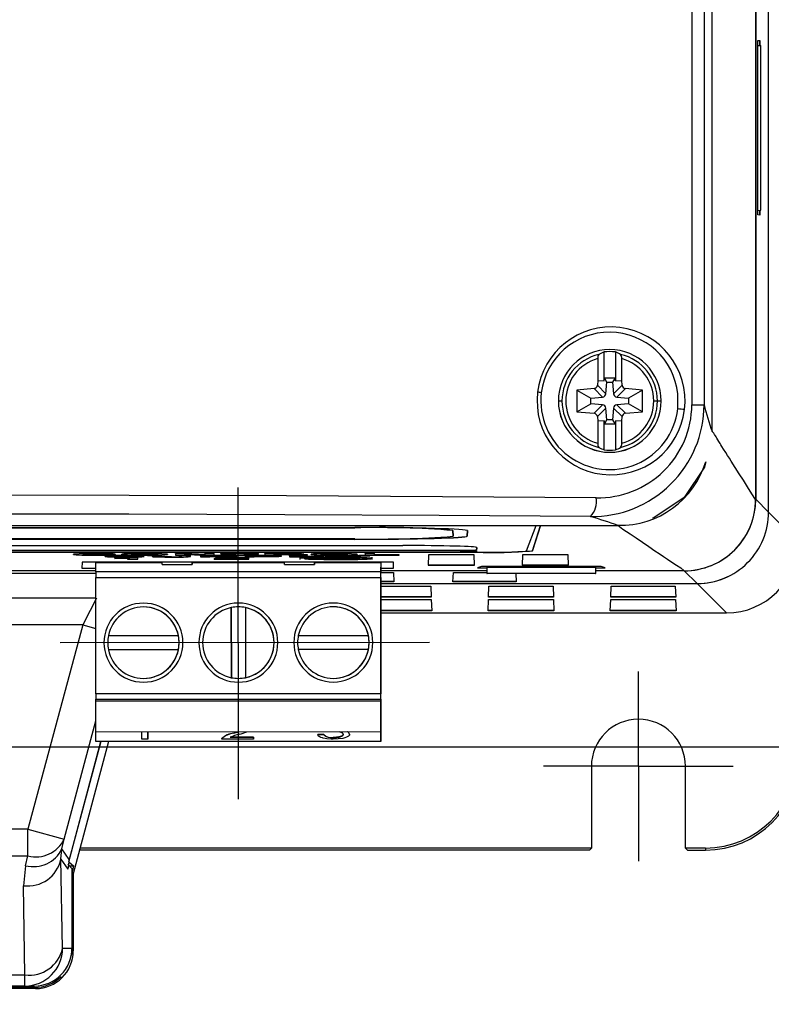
# Model space of a CAD drawing. Header units: millimetres. Extents: x 0 to 1048, y 0 to 810.
# Tile 7 of 45: x 165 to 205, y 167 to 219. Entities that reach past the tile are written whole.
import ezdxf

# ---------------------------------------------------------------- set-up
doc = ezdxf.new("R2010")
doc.units = ezdxf.units.MM
doc.header["$LTSCALE"] = 3.75
doc.linetypes.add('CENTERX2', pattern=[20.32, 12.7, -2.54, 2.54, -2.54])
doc.layers.add('CENTER', color=40, linetype='CENTERX2')
doc.layers.add('DIMENSIONS', color=140, linetype='Continuous', lineweight=25)
doc.styles.add('SLDTEXTSTYLE0', font='TXT', dxfattribs={"width": 0.7})
doc.dimstyles.new('SLDDIMSTYLE0', dxfattribs={"dimtxt": 8.092529, "dimasz": 12.3825, "dimexe": 0, "dimexo": 0.0625, "dimgap": 2.023132, "dimtad": 0, "dimtih": 1, "dimtoh": 1, "dimrnd": 1e-09, "dimzin": 12, "dimdsep": 46, "dimtxsty": 'SLDTEXTSTYLE0', "dimsah": 1, "dimcen": 0.09, "dimadec": 0, "dimazin": 3, "dimtfac": 1, "dimtofl": 0, "dimtmove": 0, "dimatfit": 3, "dimfxl": 0, "dimfrac": 2, "dimtolj": 1, "dimtzin": 12, "dimarcsym": 0})
doc.dimstyles.new('SLDDIMSTYLE1', dxfattribs={"dimtxt": 8.092529, "dimasz": 12.3825, "dimexe": 0, "dimexo": 0.0625, "dimgap": 2.023132, "dimtad": 0, "dimtih": 1, "dimtoh": 1, "dimrnd": 1e-09, "dimzin": 12, "dimdsep": 46, "dimtxsty": 'SLDTEXTSTYLE0', "dimsah": 1, "dimcen": 0.09, "dimadec": 0, "dimazin": 3, "dimtfac": 1, "dimtmove": 0, "dimatfit": 0, "dimfxl": 0, "dimfrac": 2, "dimtolj": 1, "dimtzin": 12, "dimarcsym": 0})

# ---------------------------------------------------------------- blocks, each defined once
blk = doc.blocks.new('_D_1')
at = {"layer": 'DIMENSIONS'}
for p, q in [((206.62, 175.325), (206.62, 103.784)), ((79.46, 172.204), (79.46, 103.784)), ((79.46, 115.69), (120.053, 115.69)), ((131.016, 115.69), (128.299, 115.69)), ((128.299, 115.69), (128.299, 102.828)), ((155.064, 115.69), (157.782, 115.69)), ((157.782, 115.69), (157.782, 102.828)), ((206.62, 115.69), (166.028, 115.69)), ((128.299, 102.828), (131.016, 102.828)), ((157.782, 102.828), (155.064, 102.828))]:
    blk.add_line(p, q, dxfattribs=at)
for points in [[(79.46, 115.69), (91.843, 113.785), (91.843, 117.595)], [(206.62, 115.69), (194.238, 117.595), (194.238, 113.785)]]:
    blk.add_solid(points, dxfattribs=at)
at = {"layer": 'DIMENSIONS', "char_height": 7.9375, "attachment_point": 1, "style": 'SLDTEXTSTYLE0'}
for s, insert in [('127.2', (127.65, 127.734)), ('5.01', (131.016, 113.06))]:
    blk.add_mtext(s, dxfattribs=dict(at, insert=insert))
blk = doc.blocks.new('_D_2')
at = {"layer": 'DIMENSIONS'}
for p, q in [((166.581, 355.125), (237.438, 355.125)), ((225.532, 355.125), (225.532, 282.512)), ((213.508, 267.838), (210.79, 267.838)), ((210.79, 267.838), (210.79, 254.977)), ((237.555, 267.838), (240.273, 267.838)), ((240.273, 267.838), (240.273, 254.977)), ((210.79, 254.977), (213.508, 254.977)), ((240.273, 254.977), (237.555, 254.977)), ((225.532, 180.552), (225.532, 253.165)), ((164.041, 180.552), (237.438, 180.552))]:
    blk.add_line(p, q, dxfattribs=at)
for points in [[(225.532, 355.125), (223.627, 342.742), (227.437, 342.742)], [(225.532, 180.552), (227.437, 192.934), (223.627, 192.934)]]:
    blk.add_solid(points, dxfattribs=at)
at = {"layer": 'DIMENSIONS', "char_height": 7.9375, "attachment_point": 1, "style": 'SLDTEXTSTYLE0'}
for s, insert in [('174.6', (210.142, 279.882)), ('6.87', (213.508, 265.209))]:
    blk.add_mtext(s, dxfattribs=dict(at, insert=insert))
blk = doc.blocks.new('_D_4')
at = {"layer": 'DIMENSIONS'}
for p, q in [((79.46, 175.325), (79.46, 137.46)), ((143.047, 169.718), (143.047, 137.46)), ((79.46, 149.366), (55.648, 149.366)), ((99.23, 149.366), (96.512, 149.366)), ((96.512, 149.366), (96.512, 136.505)), ((123.277, 149.366), (125.995, 149.366)), ((125.995, 149.366), (125.995, 136.505)), ((143.047, 149.366), (166.86, 149.366)), ((96.512, 136.505), (99.23, 136.505)), ((125.995, 136.505), (123.277, 136.505))]:
    blk.add_line(p, q, dxfattribs=at)
for points in [[(79.46, 149.366), (67.078, 151.271), (67.078, 147.461)], [(143.047, 149.366), (155.43, 147.461), (155.43, 151.271)]]:
    blk.add_solid(points, dxfattribs=at)
at = {"layer": 'DIMENSIONS', "char_height": 7.9375, "attachment_point": 1, "style": 'SLDTEXTSTYLE0'}
for s, insert in [('63.6', (99.23, 161.41)), ('2.50', (99.23, 146.737))]:
    blk.add_mtext(s, dxfattribs=dict(at, insert=insert))
blk = doc.blocks.new('SW_CENTERMARKSYMBOL_0')
at = {"layer": 'CENTER', "color": 0}
for p, q in [((0, 2.54), (0, 5.04)), ((0, 0), (0, 2.54)), ((-2.54, 0), (-5.04, 0)), ((0, 0), (-2.54, 0)), ((0, 0), (0, -2.54)), ((0, 0), (2.54, 0)), ((2.54, 0), (5.04, 0)), ((0, -2.54), (0, -5.04))]:
    blk.add_line(p, q, dxfattribs=at)

msp = doc.modelspace()

# ---------------------------------------------------------------- linework, layer by layer
for p, q in [((204.953, 193.027), (204.953, 342.65)), ((204.269, 341.966), (204.269, 193.703)), ((204.273, 341.97), (204.273, 193.707)), ((201.949, 197.32), (201.949, 338.74)), ((200.877, 337.519), (200.877, 198.733)), ((201.528, 337.519), (201.528, 198.733)), ((204.376, 218.087), (204.493, 218.092)), ((204.376, 208.817), (204.376, 218.087)), ((204.376, 217.83), (204.539, 217.824)), ((204.48, 218.091), (204.48, 217.826)), ((204.493, 218.092), (204.493, 217.826)), ((204.539, 209.064), (204.539, 217.824)), ((204.376, 209.058), (204.539, 209.064)), ((204.493, 208.813), (204.376, 208.817)), ((204.48, 209.062), (204.48, 208.813)), ((204.493, 209.062), (204.493, 208.813)), ((196.209, 199.999), (196.209, 201.536)), ((196.809, 201.536), (196.809, 199.999)), ((195.873, 201.185), (195.873, 200.014)), ((197.146, 200.014), (197.146, 201.185)), ((195.873, 200.014), (195.851, 199.766)), ((195.873, 200.014), (196.209, 199.999)), ((196.209, 199.999), (196.224, 200.168)), ((196.357, 199.934), (196.224, 200.168)), ((196.224, 200.168), (196.795, 200.168)), ((196.303, 199.315), (196.357, 199.934)), ((196.357, 199.934), (196.662, 199.934)), ((196.795, 200.168), (196.662, 199.934)), ((196.662, 199.934), (196.716, 199.315)), ((196.809, 199.999), (196.795, 200.168)), ((196.809, 199.999), (197.146, 200.014)), ((197.167, 199.766), (197.146, 200.014)), ((195.678, 199.592), (194.763, 199.512)), ((194.763, 199.512), (194.763, 198.356)), ((194.763, 199.512), (195.509, 199.087)), ((195.678, 199.592), (196.129, 199.141)), ((195.851, 199.766), (196.303, 199.315)), ((196.716, 199.315), (197.167, 199.766)), ((197.341, 199.592), (196.89, 199.141)), ((198.256, 199.512), (197.341, 199.592)), ((198.256, 199.512), (197.509, 199.087)), ((198.256, 198.356), (198.256, 199.512)), ((193.778, 198.934), (193.971, 198.934)), ((195.509, 199.087), (196.129, 199.141)), ((195.509, 198.782), (195.509, 199.087)), ((196.89, 199.141), (197.509, 199.087)), ((197.509, 199.087), (197.509, 198.782)), ((198.849, 198.934), (199.048, 198.934)), ((199.048, 198.934), (199.24, 198.934)), ((200.123, 198.507), (200.13, 199.302)), ((194.763, 198.356), (195.509, 198.782)), ((194.763, 198.356), (195.678, 198.276)), ((196.129, 198.728), (195.509, 198.782)), ((195.678, 198.276), (196.129, 198.728)), ((196.303, 198.554), (195.851, 198.103)), ((196.357, 197.934), (196.303, 198.554)), ((196.716, 198.554), (196.662, 197.934)), ((197.167, 198.103), (196.716, 198.554)), ((197.509, 198.782), (196.89, 198.728)), ((196.89, 198.728), (197.341, 198.276)), ((197.341, 198.276), (198.256, 198.356)), ((198.256, 198.356), (197.509, 198.782)), ((200.877, 198.733), (201.528, 198.733)), ((195.851, 198.103), (195.873, 197.855)), ((196.209, 197.869), (195.873, 197.855)), ((195.873, 197.855), (195.873, 196.683)), ((196.209, 196.333), (196.209, 197.869)), ((196.209, 197.869), (196.224, 197.701)), ((196.224, 197.701), (196.357, 197.934)), ((196.662, 197.934), (196.357, 197.934)), ((196.662, 197.934), (196.795, 197.701)), ((196.809, 197.869), (196.795, 197.701)), ((196.809, 197.869), (196.809, 196.333)), ((197.146, 197.855), (196.809, 197.869)), ((197.146, 197.855), (197.167, 198.103)), ((197.146, 196.683), (197.146, 197.855)), ((196.795, 197.701), (196.224, 197.701)), ((204.953, 193.027), (204.273, 193.707)), ((206.516, 191.465), (204.953, 193.027)), ((89.198, 192.321), (196.951, 192.321)), ((156.957, 192.204), (182.957, 192.204)), ((182.957, 192.195), (156.957, 192.195)), ((156.957, 192.182), (182.957, 192.182)), ((182.957, 192.195), (182.957, 192.182)), ((188.189, 191.752), (188.172, 192.053)), ((188.172, 192.053), (188.173, 192.04)), ((192.086, 190.965), (192.595, 192.321)), ((192.831, 192.321), (192.403, 190.981)), ((192.403, 190.968), (192.835, 192.321)), ((182.957, 191.596), (156.957, 191.596)), ((156.957, 191.589), (182.957, 191.589)), ((182.957, 191.577), (156.957, 191.577)), ((182.957, 191.589), (182.957, 191.577)), ((188.173, 192.04), (188.19, 191.739)), ((188.19, 191.739), (188.189, 191.752)), ((188.94, 192.04), (188.923, 191.739)), ((188.923, 191.739), (188.924, 191.752)), ((188.924, 191.752), (188.94, 192.041)), ((188.94, 192.04), (188.94, 192.04)), ((149.507, 191.248), (185.507, 191.248)), ((189.44, 191.14), (189.431, 190.978)), ((189.432, 190.991), (189.44, 191.141)), ((189.44, 191.14), (189.44, 191.14)), ((145.582, 190.991), (189.432, 190.991)), ((189.431, 190.978), (145.582, 190.978)), ((146.426, 190.893), (188.587, 190.893)), ((164.938, 190.887), (189.403, 190.887)), ((167.994, 190.769), (167.994, 190.782)), ((169.146, 190.746), (169.146, 190.759)), ((169.183, 190.805), (169.183, 190.818)), ((170.067, 190.675), (169.676, 190.675)), ((169.676, 190.662), (169.676, 190.675)), ((170.17, 190.663), (169.676, 190.662)), ((169.707, 190.782), (170.201, 190.785)), ((170.234, 190.768), (169.74, 190.773)), ((169.74, 190.76), (169.74, 190.773)), ((170.234, 190.756), (169.74, 190.76)), ((169.774, 190.69), (169.774, 190.703)), ((169.941, 190.798), (169.941, 190.81)), ((170.187, 190.581), (170.187, 190.594)), ((170.187, 190.581), (170.187, 190.567)), ((170.201, 190.785), (170.201, 190.797)), ((170.234, 190.756), (170.234, 190.768)), ((170.678, 190.799), (170.563, 190.782)), ((170.563, 190.769), (170.563, 190.782)), ((170.678, 190.787), (170.678, 190.799)), ((170.69, 190.71), (170.69, 190.722)), ((170.742, 190.649), (170.742, 190.662)), ((170.876, 190.579), (170.876, 190.524)), ((170.876, 190.524), (171.419, 190.524)), ((171.419, 190.614), (170.983, 190.614)), ((170.983, 190.614), (170.983, 190.601)), ((171.419, 190.601), (170.983, 190.601)), ((171.157, 190.688), (171.651, 190.689)), ((171.778, 190.818), (171.236, 190.815)), ((171.236, 190.802), (171.236, 190.815)), ((171.419, 190.601), (171.419, 190.614)), ((171.419, 190.524), (171.419, 190.601)), ((171.651, 190.689), (171.651, 190.702)), ((171.75, 190.672), (171.75, 190.659)), ((171.778, 190.805), (171.778, 190.818)), ((171.784, 190.758), (171.784, 190.745)), ((172.672, 190.721), (172.178, 190.721)), ((172.178, 190.709), (172.178, 190.721)), ((172.672, 190.709), (172.178, 190.709)), ((172.178, 190.709), (172.178, 190.672)), ((172.672, 190.709), (172.672, 190.721)), ((172.672, 190.671), (172.672, 190.709)), ((172.692, 190.659), (172.692, 190.672)), ((172.999, 190.782), (172.999, 190.769)), ((173.214, 190.649), (173.214, 190.662)), ((173.944, 190.817), (173.427, 190.817)), ((173.427, 190.804), (173.427, 190.817)), ((173.427, 190.804), (173.427, 190.734)), ((173.944, 190.804), (173.427, 190.804)), ((173.427, 190.734), (173.921, 190.734)), ((174.22, 190.721), (173.726, 190.721)), ((173.726, 190.709), (173.726, 190.721)), ((174.22, 190.709), (173.726, 190.709)), ((173.726, 190.709), (173.726, 190.67)), ((173.921, 190.78), (174.937, 190.734)), ((173.921, 190.734), (173.921, 190.78)), ((174.975, 190.771), (173.944, 190.817)), ((173.944, 190.804), (173.944, 190.817)), ((174.975, 190.758), (173.944, 190.804)), ((174.22, 190.709), (174.22, 190.721)), ((174.22, 190.672), (174.22, 190.709)), ((175.568, 190.721), (174.746, 190.721)), ((174.746, 190.709), (174.746, 190.721)), ((174.746, 190.709), (174.746, 190.639)), ((175.568, 190.709), (174.746, 190.709)), ((174.746, 190.639), (175.24, 190.639)), ((174.937, 190.734), (175.469, 190.734)), ((175.469, 190.817), (174.975, 190.817)), ((174.975, 190.804), (174.975, 190.817)), ((174.975, 190.804), (174.975, 190.758)), ((175.469, 190.804), (174.975, 190.804)), ((175.24, 190.676), (175.24, 190.697)), ((175.24, 190.697), (175.502, 190.697)), ((175.537, 190.689), (175.24, 190.689)), ((175.537, 190.676), (175.24, 190.676)), ((175.24, 190.665), (175.578, 190.665)), ((175.24, 190.639), (175.24, 190.665)), ((175.469, 190.804), (175.469, 190.817)), ((175.469, 190.734), (175.469, 190.804)), ((175.475, 190.524), (175.475, 190.537)), ((175.475, 190.524), (177.323, 190.524)), ((175.537, 190.689), (175.537, 190.676)), ((175.548, 190.578), (175.548, 190.591)), ((175.548, 190.578), (176.091, 190.576)), ((176.177, 190.72), (175.568, 190.721)), ((175.568, 190.709), (175.568, 190.721)), ((177.84, 190.817), (175.831, 190.817)), ((175.831, 190.804), (175.831, 190.817)), ((175.831, 190.804), (175.831, 190.793)), ((177.84, 190.804), (175.831, 190.804)), ((175.831, 190.793), (176.588, 190.793)), ((176.177, 190.708), (176.177, 190.72)), ((176.195, 190.7), (176.195, 190.687)), ((176.672, 190.582), (176.239, 190.569)), ((176.239, 190.557), (176.239, 190.569)), ((177.323, 190.539), (176.273, 190.539)), ((176.456, 190.601), (176.456, 190.614)), ((176.588, 190.793), (176.588, 190.734)), ((176.588, 190.734), (177.082, 190.734)), ((176.75, 190.586), (176.672, 190.582)), ((176.672, 190.569), (176.672, 190.582)), ((176.689, 190.687), (176.689, 190.7)), ((177.323, 190.552), (176.714, 190.552)), ((177.082, 190.793), (177.84, 190.793)), ((177.082, 190.734), (177.082, 190.793)), ((177.939, 190.721), (177.117, 190.721)), ((177.117, 190.709), (177.117, 190.721)), ((177.117, 190.709), (177.117, 190.639)), ((177.939, 190.709), (177.117, 190.709)), ((177.117, 190.639), (177.611, 190.639)), ((177.323, 190.58), (177.323, 190.593)), ((177.323, 190.539), (177.323, 190.552)), ((177.323, 190.524), (177.323, 190.539)), ((177.611, 190.676), (177.611, 190.697)), ((177.611, 190.697), (177.872, 190.697)), ((177.907, 190.689), (177.611, 190.689)), ((177.907, 190.676), (177.611, 190.676)), ((177.611, 190.665), (177.949, 190.665)), ((177.611, 190.639), (177.611, 190.665)), ((177.84, 190.804), (177.84, 190.817)), ((177.84, 190.793), (177.84, 190.804)), ((177.907, 190.689), (177.907, 190.676)), ((178.548, 190.72), (177.939, 190.721)), ((177.939, 190.709), (177.939, 190.721)), ((179.247, 190.817), (178.169, 190.817)), ((178.169, 190.804), (178.169, 190.817)), ((178.169, 190.804), (178.169, 190.734)), ((179.247, 190.804), (178.169, 190.804)), ((178.169, 190.734), (178.663, 190.734)), ((178.548, 190.708), (178.548, 190.72)), ((178.663, 190.793), (179.083, 190.793)), ((178.663, 190.776), (178.663, 190.793)), ((179.061, 190.788), (178.663, 190.788)), ((179.061, 190.776), (178.663, 190.776)), ((178.663, 190.764), (178.774, 190.764)), ((178.663, 190.734), (178.663, 190.764)), ((179.06, 190.687), (179.06, 190.7)), ((179.061, 190.788), (179.061, 190.776)), ((179.247, 190.804), (179.247, 190.817)), ((179.982, 190.721), (179.488, 190.721)), ((179.488, 190.709), (179.488, 190.721)), ((179.488, 190.709), (179.488, 190.639)), ((179.982, 190.709), (179.488, 190.709)), ((179.488, 190.639), (181.299, 190.639)), ((179.498, 190.75), (179.864, 190.734)), ((179.864, 190.734), (180.441, 190.734)), ((180.13, 190.761), (179.943, 190.769)), ((179.982, 190.709), (179.982, 190.721)), ((179.982, 190.65), (179.982, 190.709)), ((181.299, 190.663), (179.982, 190.663)), ((181.299, 190.65), (179.982, 190.65)), ((180.029, 190.623), (180.029, 190.502)), ((180.441, 190.747), (180.13, 190.761)), ((180.13, 190.748), (180.13, 190.761)), ((180.441, 190.734), (180.13, 190.748)), ((180.243, 190.785), (180.243, 190.798)), ((180.441, 190.734), (180.441, 190.747)), ((180.753, 190.799), (180.639, 190.782)), ((180.639, 190.769), (180.639, 190.782)), ((180.675, 190.576), (180.675, 190.551)), ((180.753, 190.787), (180.753, 190.799)), ((181.795, 190.572), (180.829, 190.572)), ((180.829, 190.559), (180.829, 190.572)), ((180.829, 190.559), (181.795, 190.559)), ((180.829, 190.551), (183.069, 190.551)), ((180.955, 190.551), (180.955, 190.533)), ((181.109, 190.542), (181.109, 190.551)), ((181.109, 190.542), (182.789, 190.542)), ((181.109, 190.533), (182.789, 190.533)), ((181.299, 190.663), (181.299, 190.65)), ((181.299, 190.639), (181.299, 190.65)), ((181.853, 190.818), (181.312, 190.815)), ((181.312, 190.802), (181.312, 190.815)), ((181.959, 190.721), (181.381, 190.721)), ((181.381, 190.709), (181.381, 190.721)), ((181.959, 190.709), (181.381, 190.709)), ((181.381, 190.709), (182.32, 190.668)), ((181.395, 190.533), (181.395, 190.516)), ((181.549, 190.524), (181.549, 190.533)), ((181.549, 190.524), (182.349, 190.524)), ((181.549, 190.516), (182.349, 190.516)), ((181.795, 190.601), (181.795, 190.59)), ((181.795, 190.559), (181.795, 190.59)), ((181.853, 190.805), (181.853, 190.818)), ((181.859, 190.758), (181.859, 190.745)), ((181.949, 190.62), (181.949, 190.607)), ((181.949, 190.595), (181.949, 190.601)), ((181.949, 190.516), (181.949, 190.509)), ((182.566, 190.693), (181.959, 190.721)), ((181.959, 190.709), (181.959, 190.721)), ((182.566, 190.68), (181.959, 190.709)), ((182.102, 190.59), (182.102, 190.601)), ((182.102, 190.559), (182.102, 190.59)), ((183.069, 190.572), (182.102, 190.572)), ((182.102, 190.559), (183.069, 190.559)), ((182.32, 190.668), (182.32, 190.639)), ((182.32, 190.639), (182.814, 190.639)), ((182.349, 190.533), (182.349, 190.524)), ((182.502, 190.516), (182.502, 190.533)), ((183.174, 190.721), (182.566, 190.693)), ((183.174, 190.709), (182.566, 190.68)), ((182.566, 190.68), (182.566, 190.693)), ((182.789, 190.551), (182.789, 190.542)), ((182.814, 190.668), (183.752, 190.709)), ((182.814, 190.639), (182.814, 190.668)), ((182.942, 190.533), (182.942, 190.551)), ((183.069, 190.572), (183.069, 190.559)), ((183.075, 190.782), (183.075, 190.769)), ((183.752, 190.721), (183.174, 190.721)), ((183.174, 190.709), (183.174, 190.721)), ((183.752, 190.709), (183.174, 190.709)), ((183.222, 190.551), (183.222, 190.576)), ((183.997, 190.817), (183.503, 190.817)), ((183.503, 190.804), (183.503, 190.817)), ((183.997, 190.804), (183.503, 190.804)), ((183.503, 190.804), (183.503, 190.734)), ((183.503, 190.734), (185.314, 190.734)), ((183.752, 190.709), (183.752, 190.721)), ((183.869, 190.502), (183.869, 190.623)), ((183.997, 190.804), (183.997, 190.817)), ((183.997, 190.746), (183.997, 190.804)), ((185.314, 190.759), (183.997, 190.759)), ((185.314, 190.746), (183.997, 190.746)), ((185.314, 190.759), (185.314, 190.746)), ((185.314, 190.734), (185.314, 190.746)), ((186.875, 190.75), (186.851, 190.205)), ((189.295, 190.75), (186.875, 190.75)), ((188.584, 190.947), (188.587, 190.905)), ((188.584, 190.947), (189.429, 190.947)), ((188.587, 190.893), (188.584, 190.947)), ((188.587, 190.905), (188.587, 190.893)), ((189.403, 190.9), (188.587, 190.9)), ((189.319, 190.205), (189.295, 190.75)), ((189.403, 190.887), (189.403, 190.9)), ((189.429, 190.947), (189.426, 190.893)), ((189.426, 190.893), (189.427, 190.905)), ((189.427, 190.905), (189.429, 190.947)), ((189.431, 190.978), (189.432, 190.991)), ((191.875, 190.75), (191.851, 190.205)), ((194.295, 190.75), (191.875, 190.75)), ((192.403, 190.981), (192.403, 190.968)), ((194.319, 190.205), (194.295, 190.75)), ((168.451, 190.368), (168.436, 190.041)), ((168.436, 190.041), (169.187, 190.041)), ((168.437, 190.054), (169.187, 190.054)), ((185.004, 190.368), (168.451, 190.368)), ((169.187, 190.341), (172.712, 190.341)), ((169.187, 189.844), (169.187, 190.341)), ((172.712, 190.233), (172.712, 190.369)), ((172.712, 190.233), (174.312, 190.234)), ((174.312, 190.369), (174.312, 190.234)), ((174.312, 190.342), (174.312, 190.368)), ((174.312, 190.234), (174.312, 190.342)), ((174.312, 190.342), (179.212, 190.342)), ((179.212, 190.235), (179.212, 190.369)), ((179.212, 190.235), (180.812, 190.236)), ((180.812, 190.369), (180.812, 190.236)), ((180.812, 190.368), (180.812, 190.342)), ((180.812, 190.236), (180.812, 190.342)), ((180.812, 190.342), (184.337, 190.342)), ((184.337, 190.342), (184.337, 189.849)), ((184.337, 190.342), (184.337, 190.09)), ((184.34, 180.84), (184.337, 190.09)), ((184.337, 190.054), (185.018, 190.054)), ((184.337, 190.041), (185.018, 190.041)), ((185.018, 190.041), (185.004, 190.368)), ((186.851, 190.205), (189.319, 190.205)), ((186.852, 190.218), (189.318, 190.218)), ((189.692, 190.139), (189.48, 190.058)), ((189.48, 190.058), (189.978, 190.058)), ((189.513, 190.07), (189.978, 190.07)), ((196.047, 190.139), (189.692, 190.139)), ((189.995, 190.104), (189.978, 190.077)), ((189.978, 190.077), (189.978, 189.762)), ((189.991, 189.762), (189.995, 190.104)), ((189.995, 190.104), (195.751, 190.104)), ((191.851, 190.205), (194.319, 190.205)), ((191.852, 190.218), (194.318, 190.218)), ((195.768, 190.077), (195.751, 190.104)), ((195.751, 190.104), (195.756, 189.762)), ((195.768, 189.762), (195.768, 190.077)), ((195.768, 190.07), (196.226, 190.07)), ((195.768, 190.058), (196.259, 190.058)), ((196.259, 190.058), (196.047, 190.139)), ((169.187, 189.759), (115.777, 189.759)), ((169.187, 189.904), (156.562, 189.904)), ((184.337, 189.849), (169.187, 189.844)), ((169.187, 189.844), (169.187, 189.545)), ((169.187, 189.545), (184.337, 189.55)), ((169.189, 183.366), (169.187, 189.545)), ((189.978, 189.904), (184.337, 189.904)), ((184.337, 189.55), (184.337, 189.849)), ((184.337, 189.813), (185.007, 189.813)), ((184.337, 189.55), (184.339, 183.37)), ((185.007, 189.813), (185.033, 189.322)), ((188.174, 189.322), (188.2, 189.813)), ((188.2, 189.813), (189.978, 189.813)), ((189.978, 189.762), (189.991, 189.762)), ((195.756, 189.762), (189.991, 189.762)), ((191.51, 189.762), (191.533, 189.322)), ((195.756, 189.762), (195.768, 189.762)), ((200.471, 189.904), (195.768, 189.904)), ((201.155, 189.228), (200.475, 189.908)), ((185.032, 189.342), (184.337, 189.342)), ((185.033, 189.322), (184.337, 189.322)), ((184.337, 189.228), (201.155, 189.228)), ((184.337, 189.092), (186.997, 189.092)), ((186.997, 189.092), (187.017, 188.504)), ((191.533, 189.322), (188.174, 189.322)), ((191.532, 189.342), (188.175, 189.342)), ((190.063, 188.504), (190.084, 189.092)), ((190.084, 189.092), (193.497, 189.092)), ((193.497, 189.092), (193.517, 188.504)), ((196.563, 188.504), (196.584, 189.092)), ((196.584, 189.092), (199.997, 189.092)), ((199.997, 189.092), (200.017, 188.504)), ((202.717, 187.666), (201.155, 189.228)), ((169.187, 188.445), (116.862, 188.445)), ((187.017, 188.517), (184.337, 188.517)), ((187.017, 188.504), (184.337, 188.504)), ((193.517, 188.504), (190.063, 188.504)), ((193.517, 188.517), (190.064, 188.517)), ((200.017, 188.504), (196.563, 188.504)), ((200.017, 188.517), (196.564, 188.517)), ((176.387, 187.951), (176.387, 187.951)), ((176.389, 184.225), (176.387, 187.951)), ((176.387, 187.951), (176.389, 184.225)), ((177.137, 187.951), (177.137, 187.951)), ((177.137, 187.951), (177.139, 184.226)), ((184.337, 188.372), (187.012, 188.372)), ((187.012, 188.372), (187.043, 187.784)), ((190.037, 187.784), (190.068, 188.372)), ((190.068, 188.372), (193.512, 188.372)), ((193.512, 188.372), (193.543, 187.784)), ((196.537, 187.784), (196.568, 188.372)), ((196.568, 188.372), (200.012, 188.372)), ((200.012, 188.372), (200.043, 187.784)), ((187.043, 187.796), (184.337, 187.796)), ((187.043, 187.784), (184.337, 187.784)), ((184.337, 187.666), (202.717, 187.666)), ((193.543, 187.784), (190.037, 187.784)), ((193.543, 187.796), (190.038, 187.796)), ((200.043, 187.784), (196.537, 187.784)), ((200.043, 187.796), (196.538, 187.796)), ((168.488, 187.03), (117.592, 187.03)), ((168.488, 187.03), (165.576, 176.167)), ((168.488, 187.03), (169.188, 186.843)), ((169.85, 186.461), (173.575, 186.462)), ((173.575, 186.462), (173.575, 186.462)), ((179.95, 186.464), (183.675, 186.465)), ((183.675, 186.465), (183.675, 186.465)), ((173.576, 185.712), (169.85, 185.711)), ((173.576, 185.712), (173.576, 185.712)), ((183.676, 185.715), (179.95, 185.714)), ((183.676, 185.715), (183.676, 185.715)), ((176.389, 184.225), (176.389, 184.225)), ((177.139, 184.226), (177.139, 184.226)), ((184.339, 183.37), (169.189, 183.366)), ((169.189, 183.366), (169.189, 183.076)), ((184.339, 183.081), (184.339, 183.37)), ((169.189, 183.076), (184.339, 183.081)), ((169.189, 182.975), (169.189, 183.076)), ((184.339, 182.98), (169.189, 182.975)), ((169.189, 181.336), (169.189, 182.975)), ((184.339, 183.081), (184.339, 182.98)), ((184.339, 182.98), (184.339, 181.34)), ((167.507, 175.649), (169.189, 181.923)), ((184.339, 181.872), (184.34, 180.84)), ((184.339, 181.872), (184.339, 181.64)), ((184.339, 181.34), (169.189, 181.336)), ((169.19, 180.836), (169.189, 181.336)), ((171.622, 180.962), (171.622, 181.336)), ((171.952, 180.972), (171.952, 181.337)), ((171.952, 181.337), (171.952, 180.962)), ((177.56, 181.07), (176.343, 181.069)), ((176.52, 181.268), (176.52, 181.278)), ((177.56, 180.973), (177.56, 181.07)), ((177.56, 181.06), (177.56, 181.07)), ((181.312, 181.209), (180.982, 181.199)), ((180.982, 181.189), (181.312, 181.2)), ((180.982, 181.189), (180.982, 181.199)), ((181.312, 181.2), (181.312, 181.209)), ((182.673, 181.223), (182.673, 181.213)), ((167.752, 174.441), (169.457, 180.836)), ((169.442, 180.836), (167.76, 174.563)), ((169.866, 180.836), (167.983, 173.792)), ((184.34, 180.84), (169.19, 180.836)), ((171.952, 180.962), (171.622, 180.962)), ((171.952, 180.962), (171.952, 180.972)), ((175.869, 180.978), (175.869, 180.968)), ((177.56, 180.964), (175.869, 180.963)), ((176.323, 181.06), (177.56, 181.06)), ((177.56, 181.06), (177.56, 180.964)), ((177.56, 180.964), (177.56, 180.973)), ((181.81, 181.04), (181.81, 181.049)), ((184.34, 180.84), (184.34, 180.84)), ((195.535, 179.517), (195.535, 175.166)), ((200.535, 175.166), (200.535, 179.517)), ((165.576, 176.167), (120.505, 176.167)), ((165.576, 176.167), (167.507, 175.649)), ((165.576, 174.752), (165.576, 176.167)), ((167.38, 175.129), (167.507, 175.649)), ((167.331, 174.583), (167.38, 175.129)), ((167.76, 174.563), (167.38, 175.129)), ((195.43, 175.061), (168.323, 175.061)), ((195.535, 175.166), (168.351, 175.166)), ((195.43, 175.061), (195.535, 175.166)), ((201.594, 175.166), (200.535, 175.166)), ((200.535, 175.166), (200.64, 175.061)), ((200.64, 175.061), (201.594, 175.061)), ((201.594, 175.166), (201.594, 175.061)), ((120.505, 174.752), (165.576, 174.752)), ((165.449, 174.233), (165.576, 174.752)), ((167.413, 169.838), (167.331, 174.583)), ((167.331, 174.583), (167.692, 174.045)), ((167.76, 174.563), (167.692, 174.045)), ((167.914, 174.086), (167.692, 174.308)), ((167.752, 174.441), (168.009, 174.214)), ((165.449, 174.233), (165.331, 173.169)), ((168.009, 174.214), (167.786, 174.214)), ((167.914, 174.086), (167.914, 169.838)), ((167.921, 173.885), (168.009, 174.214)), ((167.921, 173.885), (167.983, 173.792)), ((167.921, 173.885), (167.921, 169.76)), ((167.983, 173.792), (167.981, 169.7)), ((165.414, 168.424), (165.331, 173.169)), ((167.914, 169.838), (167.413, 169.838)), ((167.981, 169.7), (167.921, 169.76)), ((120.583, 168.424), (165.414, 168.424)), ((165.414, 167.838), (165.414, 168.424)), ((165.981, 167.701), (120.1, 167.701)), ((165.921, 167.761), (120.159, 167.761)), ((165.414, 167.838), (120.583, 167.838)), ((165.414, 167.838), (165.914, 167.838)), ((165.981, 167.701), (165.921, 167.761))]:
    msp.add_line(p, q)
at = {"flags": 128}
for points in [[(204.269, 193.703), (204.057, 193.991), (203.834, 194.368), (203.617, 194.721), (203.4, 195.06), (203.182, 195.398), (202.965, 195.737), (202.869, 195.886), (202.773, 196.035), (202.678, 196.184), (202.558, 196.371), (202.474, 196.504), (202.418, 196.598), (202.374, 196.674), (202.316, 196.772), (202.259, 196.87), (202.213, 196.948), (202.171, 197.017), (202.133, 197.077), (202.087, 197.147), (202.036, 197.218), (201.986, 197.28), (201.939, 197.333)], [(201.615, 195.705), (201.557, 195.415), (200.472, 193.795), (198.848, 192.712), (198.778, 192.698)], [(195.787, 193.787), (187.612, 193.845), (179.32, 193.887), (170.964, 193.912), (162.592, 193.92)], [(195.485, 192.788), (187.433, 192.846), (179.234, 192.887), (170.937, 192.912), (162.592, 192.921)], [(196.941, 192.334), (197.214, 192.115), (197.589, 191.878), (197.912, 191.665), (198.257, 191.427), (198.587, 191.2), (198.916, 190.974), (199.138, 190.821), (199.36, 190.668), (199.582, 190.515), (199.816, 190.363), (200.063, 190.21), (200.291, 190.056), (200.471, 189.904)], [(169.941, 190.81), (169.591, 190.816), (169.183, 190.818)], [(170.201, 190.797), (170.103, 190.804), (169.941, 190.81)], [(171.096, 190.693), (170.784, 190.695), (170.551, 190.697), (170.524, 190.697)], [(171.236, 190.815), (170.907, 190.809), (170.678, 190.799)], [(172.692, 190.672), (172.675, 190.678), (172.674, 190.678), (172.673, 190.679), (172.672, 190.683)], [(172.692, 190.659), (172.677, 190.663), (172.673, 190.667), (172.672, 190.671)], [(180.259, 190.568), (180.259, 190.568), (180.309, 190.556), (180.458, 190.546), (180.666, 190.537), (180.935, 190.531), (181.395, 190.524)], [(180.829, 190.572), (180.77, 190.571), (180.72, 190.57), (180.687, 190.569), (180.675, 190.568), (180.687, 190.566), (180.72, 190.565)], [(181.312, 190.815), (180.982, 190.809), (180.753, 190.799)], [(180.955, 190.55), (180.955, 190.55), (180.967, 190.549), (181, 190.548)], [(181.44, 190.535), (181.407, 190.534), (181.395, 190.533), (181.407, 190.532), (181.44, 190.53)], [(183.868, 190.567), (183.869, 190.568), (183.79, 190.582), (183.599, 190.594), (183.101, 190.609), (182.545, 190.617), (181.949, 190.62)], [(182.457, 190.53), (182.491, 190.532), (182.502, 190.533), (182.491, 190.534), (182.457, 190.535)], [(182.897, 190.548), (182.931, 190.549), (182.942, 190.55), (182.942, 190.55)], [(183.177, 190.565), (183.211, 190.566), (183.222, 190.568), (183.211, 190.569), (183.177, 190.57), (183.127, 190.571), (183.069, 190.572)], [(169.218, 188.445), (168.891, 187.796), (168.488, 187.03)], [(184.339, 181.64), (184.339, 181.582), (184.339, 181.525), (184.339, 181.474), (184.339, 181.428), (184.339, 181.391), (184.339, 181.363), (184.339, 181.346), (184.339, 181.34)], [(176.737, 181.338), (176.69, 181.325), (176.52, 181.278)], [(181.805, 180.954), (181.785, 180.955), (181.705, 180.956), (181.473, 180.973), (181.273, 181.01), (181.23, 181.022), (181.153, 181.048), (181.12, 181.062), (181.066, 181.091), (181.044, 181.107), (181.026, 181.122), (180.998, 181.155), (180.989, 181.172), (180.982, 181.189)], [(181.312, 181.2), (181.316, 181.195), (181.331, 181.174), (181.35, 181.154), (181.374, 181.134), (181.388, 181.125), (181.421, 181.106), (181.44, 181.097), (181.486, 181.08), (181.539, 181.065), (181.654, 181.047), (181.715, 181.042), (181.81, 181.04)], [(182.673, 181.213), (182.672, 181.208), (182.67, 181.187), (182.666, 181.177), (182.661, 181.167), (182.648, 181.146), (182.639, 181.136), (182.618, 181.116), (182.59, 181.097), (182.556, 181.078), (182.515, 181.06), (182.423, 181.029), (182.37, 181.015), (182.314, 181.001), (182.071, 180.966), (181.805, 180.954)], [(182.343, 181.222), (182.342, 181.216), (182.338, 181.196), (182.326, 181.175), (182.307, 181.155), (182.294, 181.145), (182.261, 181.126), (182.241, 181.117), (182.194, 181.1), (182.168, 181.093), (182.11, 181.078), (182.079, 181.072), (182.045, 181.066), (181.973, 181.057), (181.935, 181.054), (181.896, 181.051), (181.81, 181.049)], [(181.81, 181.04), (181.83, 181.04), (181.91, 181.043), (181.949, 181.045), (181.986, 181.049), (182.057, 181.058), (182.09, 181.064), (182.121, 181.071), (182.178, 181.086), (182.203, 181.094), (182.248, 181.111), (182.267, 181.12), (182.299, 181.139), (182.311, 181.149), (182.329, 181.169), (182.34, 181.19), (182.343, 181.212)], [(182.343, 181.212), (182.342, 181.217), (182.338, 181.238), (182.325, 181.258), (182.315, 181.268), (182.289, 181.288), (182.272, 181.297), (182.231, 181.315), (182.207, 181.323), (182.18, 181.331), (182.144, 181.34)]]:
    msp.add_lwpolyline(points, dxfattribs=at)
for centre, radius, start, end in [((196.579, 198.929), 3.934, 353.2963, 173.1055), ((196.497, 198.935), 3.651, 5.7737, 173.1427), ((196.509, 198.934), 2.731, 0, 180), ((196.509, 198.934), 2.619, 83.4219, 96.5781), ((196.509, 198.934), 2.539, 103.219, 180), ((196.509, 198.934), 2.339, 105.7839, 254.2161), ((196.224, 201.214), 0.352, 146.9468, 184.603), ((196.795, 201.214), 0.352, 355.397, 33.0532), ((196.509, 198.934), 2.539, 0, 76.781), ((196.509, 198.934), 2.339, 360, 74.2161), ((196.581, 198.94), 3.934, 173.2731, 353.1288), ((192.309, 196.335), 3.087, 79.4915, 83.2326), ((196.497, 198.935), 3.651, 173.1427, 353.2671), ((196.509, 198.934), 2.732, 180, 270), ((196.509, 198.934), 2.731, 180, 0), ((196.509, 198.934), 2.539, 180, 256.781), ((196.509, 198.934), 2.732, 270, 0), ((196.509, 198.934), 2.539, 283.219, 0), ((196.509, 198.934), 2.339, 285.7839, 0), ((195.559, 198.757), 5.97, 269.2954, 359.767), ((195.892, 198.771), 4.985, 268.7943, 359.5573), ((199.816, 193.728), 4.789, 81.9468, 86.3233), ((216.778, 202.507), 15.71, 193.9008, 199.2801), ((196.224, 196.655), 0.352, 175.397, 213.0532), ((196.509, 198.934), 2.619, 263.4219, 276.5781), ((196.795, 196.655), 0.352, 326.9468, 4.603), ((197.052, 197.089), 4.768, 268.7871, 343.1321), ((194.679, 193.576), 1.128, 315.6283, 10.7761), ((200.471, 193.703), 3.798, 269.9938, 0.008), ((188.15, 167.198), 26.62, 70.6942, 74.0052), ((201.155, 193.027), 3.798, 269.9951, 0.0049), ((184.556, 155.113), 37.104, 84.4056, 92.4704), ((184.055, 136.758), 55.448, 85.7412, 91.1349), ((183.968, 250.366), 58.779, 269.01438, 274.11909), ((168.839, 182.576), 8.25, 87.6054, 95.8743), ((168.805, 183.679), 7.137, 86.9593, 96.5204), ((168.897, 201.392), 10.661, 265.1423, 271.4442), ((168.983, 186.158), 4.639, 87.943, 96.1149), ((168.938, 194.041), 3.301, 262.1689, 273.6075), ((168.981, 196.618), 5.862, 265.3879, 271.6114), ((169.257, 198.446), 7.689, 269.1745, 273.6013), ((169.249, 198.767), 8.022, 269.2665, 273.5092), ((169.269, 183.188), 7.607, 86.6981, 90.9008), ((169.411, 205.041), 14.309, 269.0195, 273.2962), ((169.242, 159.179), 31.626, 88.7337, 90.1058), ((170.526, 204.683), 14.047, 266.5311, 270.8269), ((170.415, 182.093), 8.634, 88.1734, 94.2514), ((170.388, 183.319), 7.397, 87.6644, 94.7604), ((170.009, 192.646), 1.97, 263.1698, 270.0851), ((169.885, 187.085), 3.713, 85.1262, 89.1415), ((170.836, 235.919), 45.25, 268.9565, 269.6999), ((170.607, 197.098), 6.437, 266.1019, 271.1975), ((170.584, 196.108), 5.461, 265.6462, 271.6532), ((170.198, 206.163), 15.569, 269.9591, 272.8886), ((170.135, 208.718), 18.136, 270.1665, 272.6813), ((169.857, 228.045), 37.48, 270.5055, 271.5578), ((170.341, 190.09), 0.606, 89.1874, 96.8453), ((170.329, 191.105), 0.418, 261.6306, 272.097), ((170.658, 171.002), 19.688, 86.8203, 90.9125), ((170.664, 171.003), 19.695, 89.9064, 90.9152), ((170.653, 190.567), 0.221, 83.618, 114.0451), ((171.491, 201.641), 10.912, 265.123, 271.545), ((169.1, -42.74), 233.414, 89.52976, 89.63206), ((171.291, 178.983), 11.82, 90.2652, 92.975), ((170.981, 181.913), 8.814, 85.6404, 91.8959), ((170.919, 178.994), 11.718, 86.416, 91.1202), ((170.832, 186.28), 4.42, 85.7791, 91.7658), ((171.06, 199.17), 8.539, 267.775, 274.6366), ((170.807, 207.191), 16.529, 269.7734, 271.0937), ((170.883, 196.808), 6.16, 268.684, 273.4714), ((171.081, 188.853), 1.815, 84.4634, 92.0747), ((171.609, 185.115), 5.681, 88.2388, 95.5794), ((171.556, 194.823), 4.084, 262.9755, 273.193), ((171.58, 196.714), 5.96, 265.2211, 271.9554), ((171.751, 142.786), 48.019, 89.9686, 90.6144), ((171.517, 189.174), 1.516, 81.1717, 92.3628), ((172.128, 181.975), 8.85, 84.3496, 92.2698), ((172.068, 179.939), 10.87, 85.0864, 91.5329), ((171.997, 186.362), 4.437, 83.4246, 92.7612), ((171.933, 198.659), 7.903, 268.9143, 273.9639), ((171.949, 196.508), 5.765, 268.3538, 275.5361), ((172.178, 197.988), 7.266, 266.894, 276.4882), ((172.222, 190.717), 0.063, 225.5611, 275.7239), ((173.043, 210.251), 19.614, 267.6189, 270.5427), ((173.075, 197.32), 6.66, 266.7063, 271.201), ((173.088, 198.036), 7.388, 266.9279, 270.9793), ((173.407, 192.243), 1.592, 263.044, 281.5397), ((173.394, 192.56), 1.919, 264.6298, 279.9538), ((173.577, 194.907), 4.283, 265.343, 278.6293), ((176.179, 183.053), 7.517, 89.5417, 95.3732), ((176.21, 182.33), 8.227, 89.7935, 95.1214), ((175.565, 86.24), 104.457, 89.82081, 90.03472), ((175.779, 196.233), 5.549, 267.5019, 274.3068), ((175.729, 199.354), 8.68, 268.7299, 273.0787), ((176.217, 182.224), 8.393, 88.3674, 94.5695), ((176.204, 182.684), 7.921, 88.1824, 94.7546), ((175.673, 76.773), 113.936, 89.74642, 90.05275), ((175.625, 309.196), 118.532, 269.97761, 270.23775), ((175.972, 188.461), 2.237, 84.2599, 92.0452), ((176.365, 187.677), 2.913, 88.4471, 95.4022), ((176.294, 193.611), 2.95, 266.5554, 277.7014), ((176.304, 187.508), 3.215, 83.1155, 92.2553), ((176.277, 186.824), 3.885, 83.9046, 91.4661), ((175.173, 235.093), 44.549, 271.3717, 271.9281), ((168.699, 471.7), 281.263, 271.54307, 271.70119), ((176.55, 188.526), 2.065, 83.6137, 92.9257), ((176.684, 182.138), 8.478, 85.6819, 91.5453), ((176.655, 180.929), 9.674, 86.0444, 91.1828), ((176.69, 191.006), 0.437, 267.6477, 281.8321), ((177.094, 191.871), 1.311, 268.0301, 280.0498), ((177.936, 86.24), 104.457, 89.82081, 90.03472), ((178.149, 196.233), 5.549, 267.5019, 274.3068), ((178.1, 199.354), 8.68, 268.7299, 273.0787), ((178.044, 76.773), 113.936, 89.74642, 90.05275), ((177.995, 309.196), 118.532, 269.97761, 270.23775), ((178.342, 188.461), 2.237, 84.2599, 92.0452), ((178.665, 193.611), 2.95, 266.5554, 277.7014), ((178.675, 187.508), 3.215, 83.1155, 92.2553), ((178.647, 186.824), 3.885, 83.9046, 91.4661), ((178.866, 176.551), 14.213, 87.4516, 90.3748), ((179.331, 196.633), 5.851, 267.35, 274.1009), ((179.284, 200.334), 9.561, 268.6608, 272.7902), ((179.157, -22.864), 213.657, 89.91456, 90.01983), ((179.533, 179.922), 10.899, 86.2623, 91.5041), ((179.546, 180.58), 10.229, 86.0904, 91.6759), ((179.563, 189.122), 1.673, 83.5982, 93.004), ((179.811, 194.453), 3.694, 266.7108, 276.7193), ((179.361, 175.538), 15.229, 87.1087, 89.1055), ((181.411, 175.131), 15.498, 88.0107, 95.1153), ((180.729, 190.567), 0.221, 83.618, 114.0451), ((181.566, 201.641), 10.912, 265.123, 271.545), ((181.367, 178.983), 11.82, 90.2652, 92.975), ((181.685, 185.115), 5.681, 88.2388, 95.5794), ((181.632, 194.823), 4.084, 262.9755, 273.193), ((181.656, 196.714), 5.96, 265.2211, 271.9554), ((181.827, 142.786), 48.019, 89.9686, 90.6144), ((182.204, 181.975), 8.85, 84.3496, 92.2698), ((182.144, 179.939), 10.87, 85.0864, 91.5329), ((182.073, 186.362), 4.437, 83.4246, 92.7612), ((182.009, 198.659), 7.903, 268.9143, 273.9639), ((182.025, 196.508), 5.765, 268.3538, 275.5361), ((182.254, 197.988), 7.266, 266.894, 276.4882), ((182.734, 200.624), 10.103, 268.6834, 274.912), ((190.185, 217.45), 26.574, 268.3135, 274.7873), ((171.713, 186.086), 2.1, 90.0172, 270.0172), ((171.713, 186.086), 2.1, 90.0172, 270.0172), ((171.713, 186.086), 1.9, 90.0172, 168.6341), ((171.713, 186.086), 2.1, 270.0172, 90.0172), ((171.713, 186.086), 1.9, 11.4003, 90.0172), ((171.713, 186.086), 1.9, 270.0172, 90.0172), ((176.763, 186.088), 2.1, 90.0172, 270.0172), ((176.763, 186.088), 2.1, 90.0172, 270.0172), ((176.763, 186.088), 1.9, 101.4003, 258.6341), ((176.763, 186.088), 1.9, 90.0172, 101.4003), ((176.763, 186.088), 2.1, 270.0172, 90.0172), ((176.763, 186.088), 1.9, 78.6341, 90.0172), ((176.763, 186.088), 1.9, 270.0172, 90.0172), ((176.763, 186.088), 1.9, 281.4003, 78.6341), ((181.813, 186.09), 2.1, 90.0172, 270.0172), ((181.813, 186.09), 2.1, 90.0172, 270.0172), ((181.813, 186.09), 1.9, 90.0172, 168.6341), ((181.813, 186.09), 2.1, 270.0172, 90.0172), ((181.813, 186.09), 1.9, 11.4003, 90.0172), ((181.813, 186.09), 1.9, 270.0172, 90.0172), ((171.713, 186.086), 1.9, 168.6341, 191.4003), ((171.713, 186.086), 1.9, 348.6341, 11.4003), ((181.813, 186.09), 1.9, 168.6341, 191.4003), ((181.813, 186.09), 1.9, 348.6341, 11.4003), ((171.713, 186.086), 1.9, 191.4003, 270.0172), ((171.713, 186.086), 1.9, 270.0172, 348.6341), ((181.813, 186.09), 1.9, 191.4003, 270.0172), ((181.813, 186.09), 1.9, 270.0172, 348.6341), ((176.763, 186.088), 1.9, 258.6341, 270.0172), ((176.763, 186.088), 1.9, 270.0172, 281.4003), ((198.035, 179.517), 2.5, 0, 180), ((176.619, 180.221), 1.062, 95.349, 134.9099), ((176.605, 180.24), 1.032, 94.7447, 135.5141), ((177.514, 178.235), 3.066, 103.222, 112.8704), ((173.652, 192.085), 11.19, 284.8501, 286.1808), ((174.773, 188.697), 7.751, 285.2635, 288.3077), ((181.712, 181.599), 0.559, 224.2816, 280.1147), ((182.515, 181.185), 0.161, 10.0557, 74.3816), ((182.525, 181.199), 0.15, 9.0965, 69.8306), ((201.594, 180.087), 4.921, 270, 360), ((201.594, 180.087), 5.026, 270, 360), ((165.99, 176.388), 1.687, 255.7759, 334.0211), ((165.863, 175.868), 1.687, 255.7759, 334.0211), ((165.559, 174.967), 1.813, 262.7749, 347.7621), ((165.642, 170.223), 1.813, 262.7749, 347.7621), ((165.414, 169.838), 2, 270.0044, 0.0044), ((165.914, 169.838), 2, 269.9959, 359.9953)]:
    msp.add_arc(centre, radius, start, end)
for centre, major_axis, ratio, start_param, end_param in [((197.352, 198.934), (2.946, 0), 0.958181, 1.969258, 2.07512), ((195.666, 198.934), (2.946, 0), 0.958181, 1.066473, 1.172335), ((195.644, 199.799), (-0.152, 0.152), 0.928764, 2.479586, 3.803599), ((197.374, 199.799), (0.152, 0.152), 0.928764, 2.479586, 3.803599), ((196.096, 199.348), (-0.152, 0.152), 0.928764, 2.479586, 3.803599), ((196.923, 199.348), (0.152, 0.152), 0.928764, 2.479586, 3.803599), ((196.096, 198.521), (-0.152, -0.152), 0.928764, 2.479586, 3.803599), ((196.923, 198.521), (0.152, -0.152), 0.928764, 2.479586, 3.803599), ((195.644, 198.069), (-0.152, -0.152), 0.928764, 2.479586, 3.803599), ((197.374, 198.069), (0.152, -0.152), 0.928764, 2.479586, 3.803599), ((197.352, 198.934), (2.946, 0), 0.958181, 4.208066, 4.313928), ((195.666, 198.934), (2.946, 0), 0.958181, 5.11085, 5.216712), ((200.472, 193.71), (2.689, -2.689), 0.999324, 5.498125, 7.068246), ((182.957, 192.04), (5.984, 0), 0.02731, 6.281661, 7.853982), ((182.957, 191.752), (5.967, 0), 0.02731, 4.712389, 6.281661), ((182.957, 191.74), (5.967, 0), 0.02731, 4.712389, 6.281661), ((185.507, 191.14), (3.933, 0), 0.02731, 6.281661, 7.853982), ((202.714, 191.467), (-2.689, 2.689), 0.999315, 2.356537, 3.926648), ((181.949, 190.555), (1.92, 0), 0.027303, 1.570796, 3.17656), ((181.949, 190.555), (1.69, 0), 0.027303, 1.570796, 4.712389), ((180.829, 190.555), (0.154, 0), 0.027303, 1.570796, 4.712389), ((181.109, 190.537), (0.154, 0), 0.027303, 1.570796, 4.712389), ((181.549, 190.52), (0.154, 0), 0.027303, 1.570796, 4.712389), ((181.949, 190.59), (0.154, 0), 0.027303, 1.570796, 3.141593), ((181.949, 190.555), (1.92, 0), 0.027303, 4.712389, 7.853982), ((181.949, 190.59), (0.154, 0), 0.027303, 0, 1.570796), ((182.349, 190.52), (0.154, 0), 0.027303, 4.712389, 7.853982), ((182.789, 190.537), (0.154, 0), 0.027303, 4.712389, 7.853982), ((183.069, 190.555), (0.154, 0), 0.027303, 4.712389, 7.853982), ((189.419, 190.965), (2.667, 0), 0.02731, 4.714973, 6.272934), ((189.403, 190.982), (3, 0), 0.027303, 5.641798, 6.274459), ((201.15, 193.032), (-2.689, 2.689), 0.999315, 2.356537, 2.80168), ((165.981, 169.701), (1.975, 0.32), 0.999518, 4.551468, 6.12196), ((165.921, 169.761), (-1.415, 1.415), 0.999695, 3.774109, 3.926839), ((165.921, 169.761), (-1.415, 1.415), 0.999695, 2.356347, 3.141939)]:
    msp.add_ellipse(centre, major_axis=major_axis, ratio=ratio, start_param=start_param, end_param=end_param)
at = {"layer": 'CENTER'}
for p, q in [((176.765, 177.763), (176.76, 194.325)), ((186.927, 186.091), (167.286, 186.085))]:
    msp.add_line(p, q, dxfattribs=at)

# ---------------------------------------------------------------- block references
msp.add_blockref('SW_CENTERMARKSYMBOL_0', (198.035, 179.517), dxfattribs=at)

# ---------------------------------------------------------------- dimensions: what is measured, and where the dimension line sits
at = {"layer": 'DIMENSIONS'}
dim = msp.add_linear_dim(base=(225.532, 180.552), p1=(161.819, 355.125), p2=(159.279, 180.552), angle=90, dimstyle='SLDDIMSTYLE0', dxfattribs=at)
dim.commit()
dim.dimension.update_dxf_attribs({"geometry": '_D_2', "text_midpoint": (225.532, 267.838), "dimtype": 160})
for base, p2, dimstyle, picture, middle in [((143.047, 149.366), (143.047, 174.48), 'SLDDIMSTYLE1', '_D_4', (111.254, 149.366)), ((206.62, 115.69), (206.62, 180.087), 'SLDDIMSTYLE0', '_D_1', (143.04, 115.69))]:
    dim = msp.add_linear_dim(base=base, p1=(79.46, 180.087), p2=p2, dimstyle=dimstyle, dxfattribs=at)
    dim.commit()
    dim.dimension.update_dxf_attribs({"geometry": picture, "text_midpoint": middle, "dimtype": 160})

doc.saveas('drawing.dxf')
